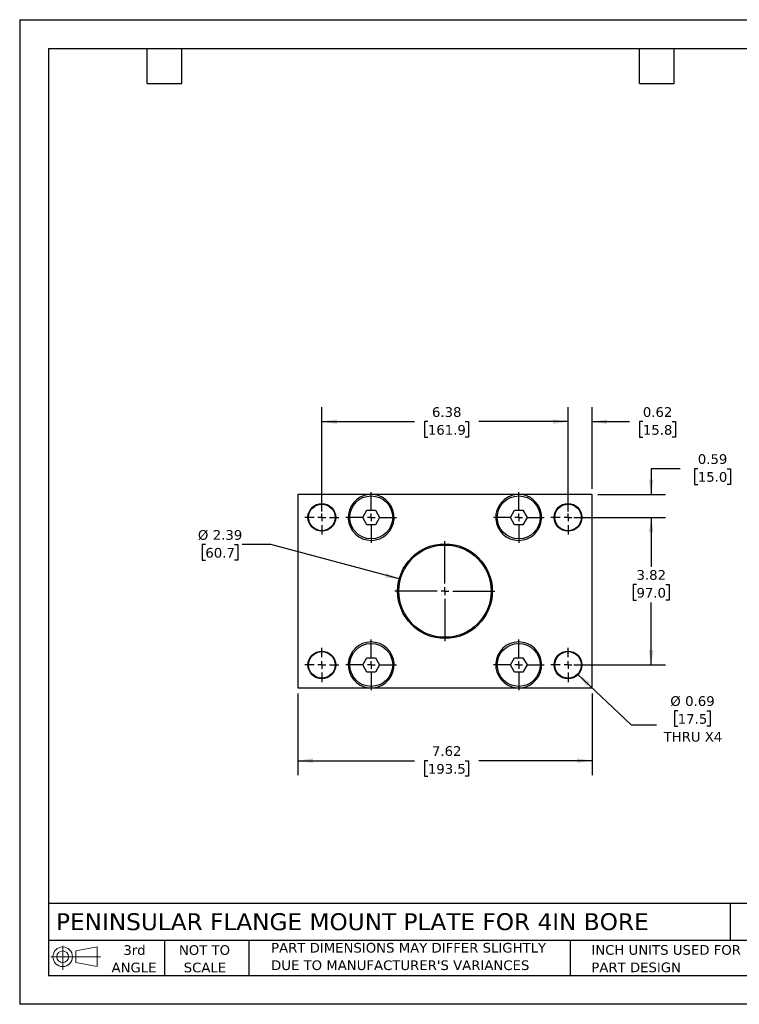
# Model space of a CAD drawing. Header units: inches. Extents: x 0 to 33, y 0 to 25.5.
# Tile 1 of 2: x 0 to 18.6, y 0 to 25.5. Entities that reach past the tile are written whole.
import ezdxf

# ---------------------------------------------------------------- set-up
doc = ezdxf.new("R2010")
doc.units = ezdxf.units.IN
doc.header["$LTSCALE"] = 3
doc.header["$MEASUREMENT"] = 0
doc.linetypes.add('SLD-Center', pattern=[0.75, 0.6, -0.05, 0.05, -0.05])
doc.linetypes.add('SLD-Solid', pattern=[0])
doc.layers.add('CENTER', color=40, linetype='SLD-Center')
doc.layers.add('SLD-DEFPOINTS', color=7, linetype='Continuous')
doc.layers.add('DIMENSIONS', color=140, linetype='SLD-Solid', lineweight=25)
doc.layers.add('TEXT', color=140, linetype='SLD-Solid', lineweight=25)
doc.styles.add('SLDTEXTSTYLE0', font='VERDANA.TTF')
doc.dimstyles.new('SLDDIMSTYLE0', dxfattribs={"dimtxt": 0.254883, "dimasz": 0.39, "dimexe": 0, "dimexo": 0.0625, "dimgap": 0.063721, "dimtad": 0, "dimtih": 1, "dimtoh": 1, "dimrnd": 1e-09, "dimzin": 12, "dimdsep": 46, "dimtxsty": 'SLDTEXTSTYLE0', "dimsah": 1, "dimcen": 0.09, "dimadec": 0, "dimazin": 3, "dimtfac": 1, "dimtofl": 0, "dimtmove": 0, "dimatfit": 3, "dimfxl": 0, "dimfrac": 2, "dimtolj": 1, "dimtzin": 12, "dimarcsym": 0})
doc.dimstyles.new('SLDDIMSTYLE1', dxfattribs={"dimtxt": 0.254883, "dimasz": 0.39, "dimexe": 0, "dimexo": 0.0625, "dimgap": 0.063721, "dimtad": 0, "dimtih": 1, "dimtoh": 1, "dimrnd": 1e-09, "dimdsep": 46, "dimtxsty": 'SLDTEXTSTYLE0', "dimsah": 1, "dimcen": 0, "dimadec": 0, "dimazin": 2, "dimtfac": 1, "dimtofl": 0, "dimtmove": 0, "dimatfit": 3, "dimfxl": 0, "dimfrac": 2, "dimtolj": 1, "dimtzin": 12, "dimarcsym": 0})
doc.dimstyles.new('SLDDIMSTYLE2', dxfattribs={"dimtxt": 0.254883, "dimasz": 0.39, "dimexe": 0, "dimexo": 0.0625, "dimgap": 0.063721, "dimtad": 0, "dimtih": 1, "dimtoh": 1, "dimrnd": 1e-09, "dimzin": 12, "dimdsep": 46, "dimtxsty": 'SLDTEXTSTYLE0', "dimsah": 1, "dimcen": 0, "dimadec": 0, "dimazin": 3, "dimtfac": 1, "dimtofl": 0, "dimtmove": 0, "dimatfit": 3, "dimfxl": 0, "dimfrac": 2, "dimtolj": 1, "dimtzin": 12, "dimarcsym": 0})
doc.dimstyles.new('SLDDIMSTYLE3', dxfattribs={"dimtxt": 0.254883, "dimasz": 0.39, "dimexe": 0, "dimexo": 0.0625, "dimgap": 0.063721, "dimtad": 0, "dimtih": 1, "dimtoh": 1, "dimrnd": 1e-09, "dimdsep": 46, "dimtxsty": 'SLDTEXTSTYLE0', "dimsah": 1, "dimcen": 0.09, "dimadec": 0, "dimazin": 2, "dimtfac": 1, "dimtmove": 0, "dimatfit": 0, "dimfxl": 0, "dimfrac": 2, "dimtolj": 1, "dimtzin": 12, "dimarcsym": 0})

# ---------------------------------------------------------------- blocks, each defined once
blk = doc.blocks.new('Block11')
at = {"color": 7, "linetype": 'SLD-Solid', "lineweight": 18}
for p, q in [((0.306, 0.627), (0.306, 0)), ((0.647, 0.492), (1.202, 0.594)), ((1.202, 0.594), (1.202, 0.086)), ((0, 0.34), (1.284, 0.34)), ((0.647, 0.189), (0.647, 0.492)), ((0.647, 0.189), (1.202, 0.086))]:
    blk.add_line(p, q, dxfattribs=at)
for radius in [0.254, 0.152]:
    blk.add_circle((0.306, 0.34), radius, dxfattribs=at)
blk = doc.blocks.new('Block12')
at = {"layer": 'SLD-DEFPOINTS'}
blk.add_blockref('Block11', (0, 0), dxfattribs=at)
blk = doc.blocks.new('SW_NOTE_0_2')
at = {"layer": 'TEXT', "color": 0, "char_height": 0.25, "attachment_point": 1, "style": 'SLDTEXTSTYLE0'}
for s, insert in [('PART DIMENSIONS MAY DIFFER SLIGHTLY ', (0, 0.318)), ("DUE TO MANUFACTURER'S VARIANCES", (0, -0.134))]:
    blk.add_mtext(s, dxfattribs=dict(at, insert=insert))
blk = doc.blocks.new('SW_NOTE_0_3')
at = {"layer": 'TEXT', "color": 0, "char_height": 0.25, "attachment_point": 2, "style": 'SLDTEXTSTYLE0'}
for s, insert in [('NOT TO', (0.621, 0.318)), ('SCALE', (0.632, -0.134))]:
    blk.add_mtext(s, dxfattribs=dict(at, insert=insert))
blk = doc.blocks.new('SW_NOTE_0_4')
at = {"layer": 'TEXT', "color": 0, "char_height": 0.25, "attachment_point": 2, "style": 'SLDTEXTSTYLE0'}
for s, insert in [('3rd', (0.273, 0.318)), ('ANGLE', (0.262, -0.134))]:
    blk.add_mtext(s, dxfattribs=dict(at, insert=insert))
blk = doc.blocks.new('SW_NOTE_0_5')
at = {"layer": 'TEXT', "color": 0, "char_height": 0.25, "attachment_point": 1, "style": 'SLDTEXTSTYLE0'}
for s, insert in [('INCH UNITS USED FOR ', (0, 0.318)), ('PART DESIGN', (0, -0.134))]:
    blk.add_mtext(s, dxfattribs=dict(at, insert=insert))
blk = doc.blocks.new('_D')
at = {"layer": 'DIMENSIONS'}
for p, q in [((7.202, 8.05), (7.202, 5.935)), ((14.822, 8.05), (14.822, 5.935)), ((7.202, 6.31), (10.224, 6.31)), ((10.57, 6.31), (10.484, 6.31)), ((10.484, 6.31), (10.484, 5.905)), ((11.539, 6.31), (11.625, 6.31)), ((11.625, 6.31), (11.625, 5.905)), ((14.822, 6.31), (11.885, 6.31)), ((10.484, 5.905), (10.57, 5.905)), ((11.625, 5.905), (11.539, 5.905))]:
    blk.add_line(p, q, dxfattribs=at)
for points in [[(7.202, 6.31), (7.592, 6.25), (7.592, 6.37)], [(14.822, 6.31), (14.432, 6.37), (14.432, 6.25)]]:
    blk.add_solid(points, dxfattribs=at)
at = {"layer": 'DIMENSIONS', "char_height": 0.25, "attachment_point": 1, "style": 'SLDTEXTSTYLE0'}
for s, insert in [('7.62', (10.676, 6.685)), ('193.5', (10.57, 6.223))]:
    blk.add_mtext(s, dxfattribs=dict(at, insert=insert))
blk = doc.blocks.new('_D_1')
at = {"layer": 'DIMENSIONS'}
for p, q in [((7.824, 12.76), (7.824, 15.465)), ((14.199, 12.76), (14.199, 15.465)), ((7.824, 15.09), (10.224, 15.09)), ((10.57, 15.09), (10.484, 15.09)), ((10.484, 15.09), (10.484, 14.685)), ((11.539, 15.09), (11.625, 15.09)), ((11.625, 15.09), (11.625, 14.685)), ((14.199, 15.09), (11.885, 15.09)), ((10.484, 14.685), (10.57, 14.685)), ((11.625, 14.685), (11.539, 14.685))]:
    blk.add_line(p, q, dxfattribs=at)
for points in [[(7.824, 15.09), (8.214, 15.03), (8.214, 15.15)], [(14.199, 15.09), (13.809, 15.15), (13.809, 15.03)]]:
    blk.add_solid(points, dxfattribs=at)
at = {"layer": 'DIMENSIONS', "char_height": 0.25, "attachment_point": 1, "style": 'SLDTEXTSTYLE0'}
for s, insert in [('6.38', (10.676, 15.464)), ('161.9', (10.57, 15.002))]:
    blk.add_mtext(s, dxfattribs=dict(at, insert=insert))
blk = doc.blocks.new('_D_2')
at = {"layer": 'DIMENSIONS'}
for p, q in [((14.349, 12.61), (16.726, 12.61)), ((16.351, 12.61), (16.351, 11.333)), ((15.972, 10.871), (15.886, 10.871)), ((15.886, 10.871), (15.886, 10.466)), ((16.729, 10.871), (16.815, 10.871)), ((16.815, 10.871), (16.815, 10.466)), ((15.886, 10.466), (15.972, 10.466)), ((16.815, 10.466), (16.729, 10.466)), ((16.351, 8.79), (16.351, 10.409)), ((14.349, 8.79), (16.726, 8.79))]:
    blk.add_line(p, q, dxfattribs=at)
for points in [[(16.351, 12.61), (16.291, 12.22), (16.411, 12.22)], [(16.351, 8.79), (16.411, 9.18), (16.291, 9.18)]]:
    blk.add_solid(points, dxfattribs=at)
at = {"layer": 'DIMENSIONS', "char_height": 0.25, "attachment_point": 1, "style": 'SLDTEXTSTYLE0'}
for s, insert in [('3.82', (15.972, 11.245)), ('97.0', (15.972, 10.783))]:
    blk.add_mtext(s, dxfattribs=dict(at, insert=insert))
blk = doc.blocks.new('_D_3')
at = {"layer": 'DIMENSIONS'}
for p, q in [((14.448, 8.553), (15.83, 7.234)), ((17.04, 7.605), (16.954, 7.605)), ((16.954, 7.605), (16.954, 7.2)), ((17.797, 7.605), (17.883, 7.605)), ((17.883, 7.605), (17.883, 7.2)), ((15.83, 7.234), (16.486, 7.234)), ((16.954, 7.2), (17.04, 7.2)), ((17.883, 7.2), (17.797, 7.2))]:
    blk.add_line(p, q, dxfattribs=at)
blk.add_solid([(14.448, 8.553), (14.689, 8.24), (14.772, 8.327)], dxfattribs=at)
at = {"layer": 'DIMENSIONS', "char_height": 0.25, "attachment_point": 1, "style": 'SLDTEXTSTYLE0'}
for s, insert in [('%%c', (16.847, 7.979)), ('0.69', (17.232, 7.979)), ('17.5', (17.04, 7.517)), ('THRU X4', (16.674, 7.055))]:
    blk.add_mtext(s, dxfattribs=dict(at, insert=insert))
blk = doc.blocks.new('_D_4')
at = {"layer": 'DIMENSIONS'}
for p, q in [((4.808, 11.907), (4.722, 11.907)), ((4.722, 11.907), (4.722, 11.502)), ((5.565, 11.907), (5.651, 11.907)), ((5.651, 11.907), (5.651, 11.502)), ((6.507, 11.907), (5.757, 11.907)), ((9.858, 11.009), (6.507, 11.907)), ((4.722, 11.502), (4.808, 11.502)), ((5.651, 11.502), (5.565, 11.502))]:
    blk.add_line(p, q, dxfattribs=at)
blk.add_solid([(9.858, 11.009), (9.496, 11.168), (9.465, 11.052)], dxfattribs=at)
at = {"layer": 'DIMENSIONS', "char_height": 0.25, "attachment_point": 1, "style": 'SLDTEXTSTYLE0'}
for s, insert in [('%%c', (4.615, 12.281)), ('2.39', (5, 12.281)), ('60.7', (4.808, 11.819))]:
    blk.add_mtext(s, dxfattribs=dict(at, insert=insert))
blk = doc.blocks.new('_D_5')
at = {"layer": 'DIMENSIONS'}
for p, q in [((14.199, 12.76), (14.199, 15.465)), ((14.822, 13.35), (14.822, 15.465)), ((14.199, 15.09), (13.449, 15.09)), ((14.822, 15.09), (15.791, 15.09)), ((16.137, 15.09), (16.051, 15.09)), ((16.051, 15.09), (16.051, 14.685)), ((16.894, 15.09), (16.98, 15.09)), ((16.98, 15.09), (16.98, 14.685)), ((16.051, 14.685), (16.137, 14.685)), ((16.98, 14.685), (16.894, 14.685))]:
    blk.add_line(p, q, dxfattribs=at)
for points in [[(14.199, 15.09), (13.809, 15.15), (13.809, 15.03)], [(14.822, 15.09), (15.212, 15.03), (15.212, 15.15)]]:
    blk.add_solid(points, dxfattribs=at)
at = {"layer": 'DIMENSIONS', "char_height": 0.25, "attachment_point": 1, "style": 'SLDTEXTSTYLE0'}
for s, insert in [('0.62', (16.137, 15.464)), ('15.8', (16.137, 15.002))]:
    blk.add_mtext(s, dxfattribs=dict(at, insert=insert))
blk = doc.blocks.new('_D_6')
at = {"layer": 'DIMENSIONS'}
for p, q in [((17.101, 13.871), (16.351, 13.871)), ((16.351, 13.871), (16.351, 13.2)), ((17.56, 13.871), (17.474, 13.871)), ((17.474, 13.871), (17.474, 13.466)), ((18.317, 13.871), (18.403, 13.871)), ((18.403, 13.871), (18.403, 13.466)), ((17.474, 13.466), (17.56, 13.466)), ((18.403, 13.466), (18.317, 13.466)), ((14.972, 13.2), (16.726, 13.2)), ((14.349, 12.61), (16.726, 12.61)), ((16.351, 12.61), (16.351, 11.86))]:
    blk.add_line(p, q, dxfattribs=at)
for points in [[(16.351, 13.2), (16.411, 13.59), (16.291, 13.59)], [(16.351, 12.61), (16.291, 12.22), (16.411, 12.22)]]:
    blk.add_solid(points, dxfattribs=at)
at = {"layer": 'DIMENSIONS', "char_height": 0.25, "attachment_point": 1, "style": 'SLDTEXTSTYLE0'}
for s, insert in [('0.59', (17.56, 14.246)), ('15.0', (17.56, 13.784))]:
    blk.add_mtext(s, dxfattribs=dict(at, insert=insert))
blk = doc.blocks.new('SW_CENTERMARKSYMBOL_0')
at = {"layer": 'CENTER', "color": 0}
for p, q in [((0, 0.2), (0, 0.656)), ((-0.2, 0), (-0.656, 0)), ((0, 0), (-0.1, 0)), ((0, 0), (0, 0.1)), ((0, 0), (0, -0.1)), ((0, 0), (0.1, 0)), ((0.2, 0), (0.656, 0)), ((0, -0.2), (0, -0.656))]:
    blk.add_line(p, q, dxfattribs=at)
blk = doc.blocks.new('SW_CENTERMARKSYMBOL_1')
at = {"layer": 'CENTER', "color": 0}
for p, q in [((0, 0.2), (0, 0.656)), ((-0.2, 0), (-0.656, 0)), ((0, 0), (-0.1, 0)), ((0, 0), (0, 0.1)), ((0, 0), (0, -0.1)), ((0, 0), (0.1, 0)), ((0.2, 0), (0.656, 0)), ((0, -0.2), (0, -0.656))]:
    blk.add_line(p, q, dxfattribs=at)
blk = doc.blocks.new('SW_CENTERMARKSYMBOL_2')
at = {"layer": 'CENTER', "color": 0}
for p, q in [((0, 0.2), (0, 0.656)), ((-0.2, 0), (-0.656, 0)), ((0, 0), (-0.1, 0)), ((0, 0), (0, 0.1)), ((0, 0), (0, -0.1)), ((0, 0), (0.1, 0)), ((0.2, 0), (0.656, 0)), ((0, -0.2), (0, -0.656))]:
    blk.add_line(p, q, dxfattribs=at)
blk = doc.blocks.new('SW_CENTERMARKSYMBOL_3')
at = {"layer": 'CENTER', "color": 0}
for p, q in [((0, 0.2), (0, 0.656)), ((-0.2, 0), (-0.656, 0)), ((0, 0), (-0.1, 0)), ((0, 0), (0, 0.1)), ((0, 0), (0, -0.1)), ((0, 0), (0.1, 0)), ((0.2, 0), (0.656, 0)), ((0, -0.2), (0, -0.656))]:
    blk.add_line(p, q, dxfattribs=at)
blk = doc.blocks.new('SW_CENTERMARKSYMBOL_4')
at = {"layer": 'CENTER', "color": 0}
for p, q in [((0, 0.2), (0, 1.295)), ((-0.2, 0), (-1.295, 0)), ((0, 0), (-0.1, 0)), ((0, 0), (0, 0.1)), ((0, 0), (0, -0.1)), ((0, 0), (0.1, 0)), ((0.2, 0), (1.295, 0)), ((0, -0.2), (0, -1.295))]:
    blk.add_line(p, q, dxfattribs=at)
blk = doc.blocks.new('SW_CENTERMARKSYMBOL_5')
at = {"layer": 'CENTER', "color": 0}
for p, q in [((0, 0.2), (0, 0.44375)), ((-0.2, 0), (-0.44375, 0)), ((0, 0), (-0.1, 0)), ((0, 0), (0, 0.1)), ((0, 0), (0, -0.1)), ((0, 0), (0.1, 0)), ((0.2, 0), (0.44375, 0)), ((0, -0.2), (0, -0.44375))]:
    blk.add_line(p, q, dxfattribs=at)
blk = doc.blocks.new('SW_CENTERMARKSYMBOL_6')
at = {"layer": 'CENTER', "color": 0}
for p, q in [((0, 0.2), (0, 0.44375)), ((-0.2, 0), (-0.44375, 0)), ((0, 0), (-0.1, 0)), ((0, 0), (0, 0.1)), ((0, 0), (0, -0.1)), ((0, 0), (0.1, 0)), ((0.2, 0), (0.44375, 0)), ((0, -0.2), (0, -0.44375))]:
    blk.add_line(p, q, dxfattribs=at)
blk = doc.blocks.new('SW_CENTERMARKSYMBOL_7')
at = {"layer": 'CENTER', "color": 0}
for p, q in [((0, 0.2), (0, 0.44375)), ((-0.2, 0), (-0.44375, 0)), ((0, 0), (-0.1, 0)), ((0, 0), (0, 0.1)), ((0, 0), (0, -0.1)), ((0, 0), (0.1, 0)), ((0.2, 0), (0.44375, 0)), ((0, -0.2), (0, -0.44375))]:
    blk.add_line(p, q, dxfattribs=at)
blk = doc.blocks.new('SW_CENTERMARKSYMBOL_8')
at = {"layer": 'CENTER', "color": 0}
for p, q in [((0, 0.2), (0, 0.44375)), ((-0.2, 0), (-0.44375, 0)), ((0, 0), (-0.1, 0)), ((0, 0), (0, 0.1)), ((0, 0), (0, -0.1)), ((0, 0), (0.1, 0)), ((0.2, 0), (0.44375, 0)), ((0, -0.2), (0, -0.44375))]:
    blk.add_line(p, q, dxfattribs=at)

msp = doc.modelspace()

# ---------------------------------------------------------------- linework, layer by layer
at = {"color": 7, "linetype": 'SLD-Solid'}
for p, q in [((0, 25.5), (0, 0)), ((0, 25.5), (33, 25.5)), ((33, 0), (0, 0))]:
    msp.add_line(p, q, dxfattribs=at)
for p, q in [((7.202, 13.2), (7.202, 8.2)), ((9.033, 13.2), (7.202, 13.2)), ((12.853, 13.2), (9.171, 13.2)), ((14.822, 13.2), (12.991, 13.2)), ((14.822, 8.2), (14.822, 13.2)), ((8.885, 12.61), (8.993, 12.797)), ((8.993, 12.797), (9.21, 12.797)), ((9.21, 12.797), (9.318, 12.61)), ((12.705, 12.61), (12.813, 12.797)), ((12.813, 12.797), (13.03, 12.797)), ((13.03, 12.797), (13.138, 12.61)), ((8.993, 12.422), (8.885, 12.61)), ((9.318, 12.61), (9.21, 12.422)), ((12.813, 12.422), (12.705, 12.61)), ((13.138, 12.61), (13.03, 12.422)), ((9.21, 12.422), (8.993, 12.422)), ((13.03, 12.422), (12.813, 12.422)), ((8.885, 8.79), (8.993, 8.977)), ((8.993, 8.977), (9.21, 8.977)), ((9.21, 8.977), (9.318, 8.79)), ((12.705, 8.79), (12.813, 8.977)), ((12.813, 8.977), (13.03, 8.977)), ((13.03, 8.977), (13.138, 8.79)), ((8.993, 8.602), (8.885, 8.79)), ((9.318, 8.79), (9.21, 8.602)), ((12.813, 8.602), (12.705, 8.79)), ((13.138, 8.79), (13.03, 8.602)), ((9.21, 8.602), (8.993, 8.602)), ((13.03, 8.602), (12.813, 8.602)), ((7.202, 8.2), (9.033, 8.2)), ((9.171, 8.2), (12.853, 8.2)), ((12.991, 8.2), (14.822, 8.2))]:
    msp.add_line(p, q)
for centre, radius in [((9.102, 12.61), 0.556), ((12.922, 12.61), 0.556), ((7.824, 12.61), 0.359), ((7.824, 12.61), 0.344), ((14.199, 12.61), 0.359), ((14.199, 12.61), 0.344), ((11.012, 10.7), 1.226), ((11.012, 10.7), 1.195), ((9.102, 8.79), 0.556), ((12.922, 8.79), 0.556), ((7.824, 8.79), 0.359), ((7.824, 8.79), 0.344), ((14.199, 8.79), 0.359), ((14.199, 8.79), 0.344)]:
    msp.add_circle(centre, radius)
for centre, start, end in [((9.102, 12.61), 96.653, 83.347), ((12.922, 12.61), 96.653, 83.347), ((9.102, 8.79), 276.653, 263.347), ((12.922, 8.79), 276.653, 263.347)]:
    msp.add_arc(centre, 0.594, start, end)
for points in [[(9.171, 13.2), (9.125, 13.2), (9.079, 13.2), (9.033, 13.2)], [(12.991, 13.2), (12.945, 13.2), (12.899, 13.2), (12.853, 13.2)], [(9.033, 8.2), (9.079, 8.2), (9.125, 8.2), (9.171, 8.2)], [(12.853, 8.2), (12.899, 8.2), (12.945, 8.2), (12.991, 8.2)]]:
    msp.add_open_spline(points, degree=3)
at = {"layer": 'TEXT'}
for p, q in [((0.75, 24.75), (32.25, 24.75)), ((0.75, 24.75), (0.75, 0.75)), ((3.3, 23.85), (3.3, 24.75)), ((4.2, 23.85), (4.2, 24.75)), ((16.05, 23.85), (16.05, 24.75)), ((16.95, 23.85), (16.95, 24.75)), ((3.3, 23.85), (4.2, 23.85)), ((16.05, 23.85), (16.95, 23.85)), ((32.25, 2.613), (0.75, 2.613)), ((18.397, 2.613), (18.397, 1.65)), ((32.25, 1.65), (0.75, 1.65)), ((3.75, 1.65), (3.75, 0.75)), ((5.931, 1.65), (5.931, 0.75)), ((14.25, 1.65), (14.25, 0.75)), ((0.75, 0.75), (32.25, 0.75))]:
    msp.add_line(p, q, dxfattribs=at)

# ---------------------------------------------------------------- block references
at = {"layer": 'CENTER'}
for name, p in [('SW_CENTERMARKSYMBOL_3', (9.102, 12.61)), ('SW_CENTERMARKSYMBOL_0', (12.922, 12.61)), ('SW_CENTERMARKSYMBOL_5', (7.824, 12.61)), ('SW_CENTERMARKSYMBOL_6', (14.199, 12.61)), ('SW_CENTERMARKSYMBOL_4', (11.012, 10.7)), ('SW_CENTERMARKSYMBOL_1', (9.102, 8.79)), ('SW_CENTERMARKSYMBOL_2', (12.922, 8.79)), ('SW_CENTERMARKSYMBOL_8', (7.824, 8.79)), ('SW_CENTERMARKSYMBOL_7', (14.199, 8.79))]:
    msp.add_blockref(name, p, dxfattribs=at)
at = {"layer": 'SLD-DEFPOINTS'}
msp.add_blockref('Block12', (0.808, 0.892), dxfattribs=at)
at = {"layer": 'TEXT'}
for name, p in [('SW_NOTE_0_4', (2.699, 1.213)), ('SW_NOTE_0_3', (4.164, 1.213)), ('SW_NOTE_0_2', (6.51, 1.272)), ('SW_NOTE_0_5', (14.803, 1.216))]:
    msp.add_blockref(name, p, dxfattribs=at)

# ---------------------------------------------------------------- texts
at = {"layer": 'TEXT', "insert": (0.941, 2.359), "char_height": 0.4375, "attachment_point": 1, "style": 'SLDTEXTSTYLE0'}
msp.add_mtext('PENINSULAR FLANGE MOUNT PLATE FOR 4IN BORE', dxfattribs=at)

# ---------------------------------------------------------------- dimensions: what is measured, and where the dimension line sits
at = {"layer": 'DIMENSIONS'}
for base, p1, p2, dimstyle, picture, middle in [((7.824347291, 15.089718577), (14.199347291, 12.609950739), (7.824347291, 12.609950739), 'SLDDIMSTYLE0', '_D_1', (11.05455665, 15.089718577)), ((14.199, 15.09), (14.822, 13.2), (14.199, 12.61), 'SLDDIMSTYLE3', '_D_5', (16.516, 15.09)), ((14.822, 6.31), (7.202, 8.2), (14.822, 8.2), 'SLDDIMSTYLE0', '_D', (11.055, 6.31))]:
    dim = msp.add_linear_dim(base=base, p1=p1, p2=p2, dimstyle=dimstyle, dxfattribs=at)
    dim.commit()
    dim.dimension.update_dxf_attribs({"geometry": picture, "text_midpoint": middle, "dimtype": 160})
for p1, dimstyle, picture, middle in [((14.822, 13.2), 'SLDDIMSTYLE3', '_D_6', (16.351, 13.871)), ((14.199, 8.79), 'SLDDIMSTYLE0', '_D_2', (16.351, 10.871))]:
    dim = msp.add_linear_dim(base=(16.351, 12.61), p1=p1, p2=(14.199, 12.61), angle=90, dimstyle=dimstyle, dxfattribs=at)
    dim.commit()
    dim.dimension.update_dxf_attribs({"geometry": picture, "text_midpoint": middle, "dimtype": 160})
dim = msp.add_diameter_dim_2p(p1=(12.166, 10.391), p2=(9.858, 11.009), dimstyle='SLDDIMSTYLE2', dxfattribs=at)
dim.commit()
dim.dimension.update_dxf_attribs({"geometry": '_D_4', "text_midpoint": (5.186, 11.907), "dimtype": 163})
dim = msp.add_diameter_dim_2p(p1=(13.951, 9.027), p2=(14.448, 8.553), text='<>\\PTHRU X4', dimstyle='SLDDIMSTYLE1', dxfattribs=at)
dim.commit()
dim.dimension.update_dxf_attribs({"geometry": '_D_3', "text_midpoint": (17.418, 7.402), "dimtype": 163})

doc.saveas('drawing.dxf')
